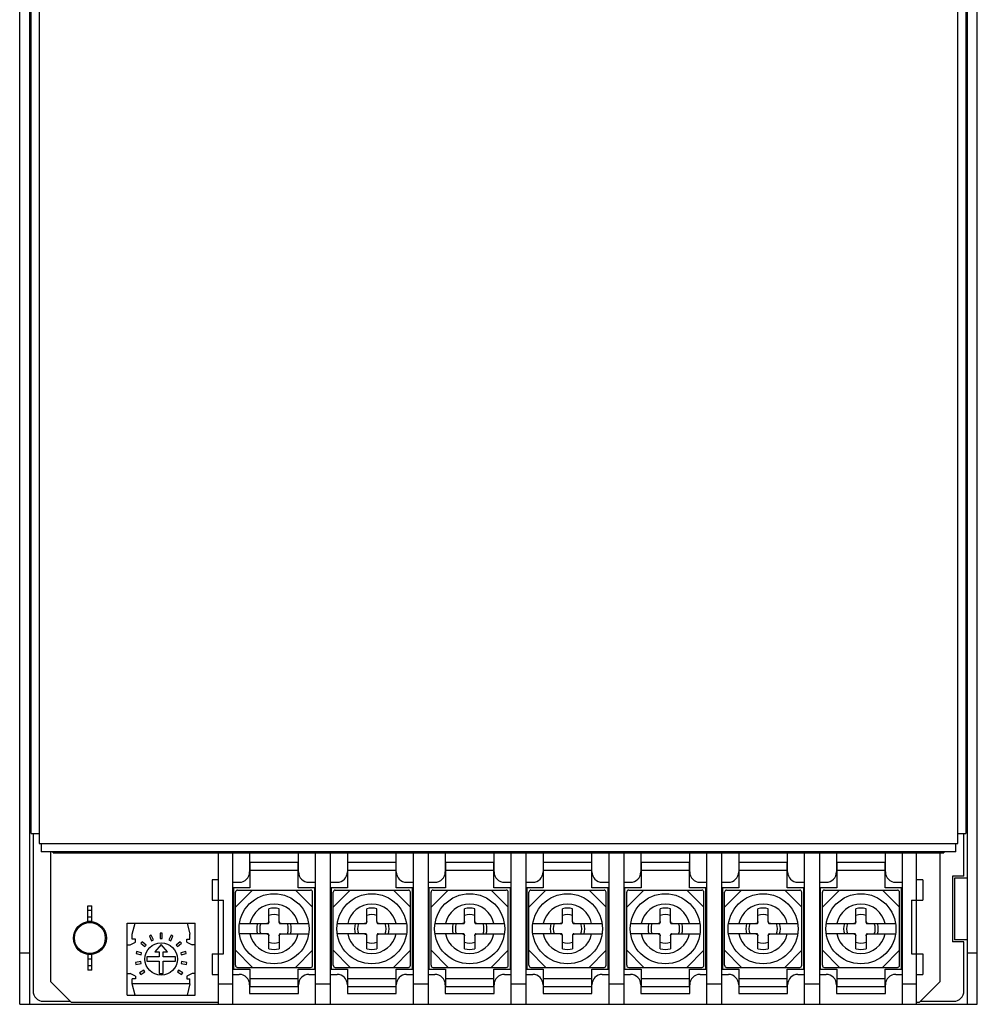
# Model space of a CAD drawing. Header units: millimetres. Extents: x 35 to 128, y 16 to 207.
# Tile 1 of 2: x 35 to 128, y 16 to 112. Entities that reach past the tile are written whole.
import ezdxf

# ---------------------------------------------------------------- set-up
doc = ezdxf.new("R2010")
doc.units = ezdxf.units.MM
doc.header["$LTSCALE"] = 14.651229
doc.layers.get('0').update_dxf_attribs({"linetype": 'CONTINUOUS'})

msp = doc.modelspace()

# ---------------------------------------------------------------- linework, layer by layer
at = {"color": 7}
for p, q in [((35.025, 16.094), (35.025, 206.094)), ((36.025, 16.094), (36.025, 206.094)), ((127.025, 206.094), (127.025, 16.094)), ((128.025, 16.094), (128.025, 206.094)), ((36.925, 204.994), (36.925, 31.694)), ((126.125, 31.694), (126.125, 204.994)), ((36.125, 32.694), (36.125, 199.194)), ((126.925, 199.194), (126.925, 32.694)), ((36.08, 54.014), (36.029, 54.068)), ((36.082, 54.012), (36.08, 54.014)), ((36.125, 53.936), (36.081, 54.012)), ((126.925, 53.966), (127.021, 54.068)), ((36.125, 50.322), (36.029, 50.219)), ((126.925, 50.351), (126.969, 50.276)), ((126.968, 50.276), (126.97, 50.274)), ((126.97, 50.274), (127.021, 50.219)), ((36.025, 39.344), (36.125, 39.344)), ((127.025, 39.344), (126.925, 39.344)), ((36.025, 33.344), (36.125, 33.344)), ((36.125, 32.694), (36.925, 32.694)), ((36.325, 32.694), (36.325, 17.394)), ((126.125, 32.694), (126.925, 32.694)), ((126.725, 28.544), (126.725, 32.694)), ((127.025, 33.344), (126.925, 33.344)), ((36.925, 31.694), (126.125, 31.694)), ((37.125, 31.694), (37.125, 30.894)), ((125.925, 30.894), (125.925, 31.694)), ((125.925, 30.894), (37.125, 30.894)), ((38.025, 30.894), (38.025, 18.294)), ((38.275, 30.794), (38.275, 30.894)), ((38.275, 30.794), (124.775, 30.794)), ((39.775, 30.894), (39.775, 30.794)), ((54.325, 16.094), (54.325, 30.794)), ((55.725, 16.094), (55.725, 30.794)), ((57.35, 30.794), (57.35, 28.944)), ((62.1, 28.944), (62.1, 30.794)), ((63.725, 30.794), (63.725, 16.094)), ((65.225, 16.094), (65.225, 30.794)), ((66.85, 30.794), (66.85, 28.944)), ((71.6, 28.944), (71.6, 30.794)), ((73.225, 30.794), (73.225, 16.094)), ((74.725, 16.094), (74.725, 30.794)), ((76.35, 30.794), (76.35, 28.944)), ((81.1, 28.944), (81.1, 30.794)), ((82.725, 30.794), (82.725, 16.094)), ((84.225, 16.094), (84.225, 30.794)), ((85.85, 30.794), (85.85, 28.944)), ((90.6, 28.944), (90.6, 30.794)), ((92.225, 30.794), (92.225, 16.094)), ((93.725, 16.094), (93.725, 30.794)), ((95.35, 30.794), (95.35, 28.944)), ((100.1, 28.944), (100.1, 30.794)), ((101.725, 30.794), (101.725, 16.094)), ((103.225, 16.094), (103.225, 30.794)), ((104.85, 30.794), (104.85, 28.944)), ((109.6, 28.944), (109.6, 30.794)), ((111.225, 30.794), (111.225, 16.094)), ((112.725, 16.094), (112.725, 30.794)), ((114.35, 30.794), (114.35, 28.944)), ((119.1, 28.944), (119.1, 30.794)), ((120.725, 30.794), (120.725, 16.094)), ((122.125, 16.094), (122.125, 30.794)), ((123.275, 30.794), (123.275, 30.894)), ((124.425, 18.294), (124.425, 30.794)), ((124.775, 30.894), (124.775, 30.794)), ((57.375, 29.894), (62.075, 29.894)), ((57.375, 29.894), (57.375, 27.394)), ((62.075, 27.394), (62.075, 29.894)), ((66.875, 29.894), (71.575, 29.894)), ((66.875, 29.894), (66.875, 27.394)), ((71.575, 27.394), (71.575, 29.894)), ((76.375, 29.894), (81.075, 29.894)), ((76.375, 29.894), (76.375, 27.394)), ((81.075, 27.394), (81.075, 29.894)), ((85.875, 29.894), (90.575, 29.894)), ((85.875, 29.894), (85.875, 27.394)), ((90.575, 27.394), (90.575, 29.894)), ((95.375, 29.894), (100.075, 29.894)), ((95.375, 29.894), (95.375, 27.394)), ((100.075, 27.394), (100.075, 29.894)), ((104.875, 29.894), (109.575, 29.894)), ((104.875, 29.894), (104.875, 27.394)), ((109.575, 27.394), (109.575, 29.894)), ((114.375, 29.894), (119.075, 29.894)), ((114.375, 29.894), (114.375, 27.394)), ((119.075, 27.394), (119.075, 29.894)), ((62.075, 29.094), (57.375, 29.094)), ((71.575, 29.094), (66.875, 29.094)), ((81.075, 29.094), (76.375, 29.094)), ((90.575, 29.094), (85.875, 29.094)), ((100.075, 29.094), (95.375, 29.094)), ((109.575, 29.094), (104.875, 29.094)), ((119.075, 29.094), (114.375, 29.094)), ((54.325, 28.194), (53.725, 28.194)), ((53.725, 28.194), (53.725, 26.194)), ((55.725, 27.944), (56.35, 27.944)), ((63.1, 27.944), (63.725, 27.944)), ((65.225, 27.944), (65.85, 27.944)), ((72.6, 27.944), (73.225, 27.944)), ((74.725, 27.944), (75.35, 27.944)), ((82.1, 27.944), (82.725, 27.944)), ((84.225, 27.944), (84.85, 27.944)), ((91.6, 27.944), (92.225, 27.944)), ((93.725, 27.944), (94.35, 27.944)), ((101.1, 27.944), (101.725, 27.944)), ((103.225, 27.944), (103.85, 27.944)), ((110.6, 27.944), (111.225, 27.944)), ((112.725, 27.944), (113.35, 27.944)), ((120.1, 27.944), (120.725, 27.944)), ((122.725, 28.194), (122.125, 28.194)), ((122.725, 28.194), (122.725, 26.194)), ((126.725, 28.544), (125.625, 28.544)), ((125.625, 28.544), (125.625, 22.144)), ((127.025, 28.344), (125.825, 28.344)), ((125.825, 28.344), (125.825, 22.344)), ((57.375, 27.394), (55.775, 27.394)), ((55.775, 27.394), (55.775, 19.494)), ((57.632, 27.179), (55.975, 25.522)), ((55.975, 19.879), (55.975, 26.979)), ((56.175, 27.179), (63.275, 27.179)), ((63.475, 25.522), (61.818, 27.179)), ((63.675, 27.394), (62.075, 27.394)), ((63.475, 19.879), (63.475, 26.979)), ((63.675, 19.494), (63.675, 27.394)), ((66.875, 27.394), (65.275, 27.394)), ((65.275, 27.394), (65.275, 19.494)), ((67.132, 27.179), (65.475, 25.522)), ((65.475, 19.879), (65.475, 26.979)), ((65.675, 27.179), (72.775, 27.179)), ((72.975, 25.522), (71.318, 27.179)), ((73.175, 27.394), (71.575, 27.394)), ((72.975, 19.879), (72.975, 26.979)), ((73.175, 19.494), (73.175, 27.394)), ((76.375, 27.394), (74.775, 27.394)), ((74.775, 27.394), (74.775, 19.494)), ((76.632, 27.179), (74.975, 25.522)), ((74.975, 19.879), (74.975, 26.979)), ((75.175, 27.179), (82.275, 27.179)), ((82.475, 25.522), (80.818, 27.179)), ((82.675, 27.394), (81.075, 27.394)), ((82.475, 19.879), (82.475, 26.979)), ((82.675, 19.494), (82.675, 27.394)), ((85.875, 27.394), (84.275, 27.394)), ((84.275, 27.394), (84.275, 19.494)), ((86.132, 27.179), (84.475, 25.522)), ((84.475, 19.879), (84.475, 26.979)), ((84.675, 27.179), (91.775, 27.179)), ((91.975, 25.522), (90.318, 27.179)), ((92.175, 27.394), (90.575, 27.394)), ((91.975, 19.879), (91.975, 26.979)), ((92.175, 19.494), (92.175, 27.394)), ((95.375, 27.394), (93.775, 27.394)), ((93.775, 27.394), (93.775, 19.494)), ((95.632, 27.179), (93.975, 25.522)), ((93.975, 19.879), (93.975, 26.979)), ((94.175, 27.179), (101.275, 27.179)), ((101.475, 25.522), (99.818, 27.179)), ((101.675, 27.394), (100.075, 27.394)), ((101.475, 19.879), (101.475, 26.979)), ((101.675, 19.494), (101.675, 27.394)), ((104.875, 27.394), (103.275, 27.394)), ((103.275, 27.394), (103.275, 19.494)), ((105.132, 27.179), (103.475, 25.522)), ((103.475, 19.879), (103.475, 26.979)), ((103.675, 27.179), (110.775, 27.179)), ((110.975, 25.522), (109.318, 27.179)), ((111.175, 27.394), (109.575, 27.394)), ((110.975, 19.879), (110.975, 26.979)), ((111.175, 19.494), (111.175, 27.394)), ((114.375, 27.394), (112.775, 27.394)), ((112.775, 27.394), (112.775, 19.494)), ((114.632, 27.179), (112.975, 25.522)), ((112.975, 19.879), (112.975, 26.979)), ((113.175, 27.179), (120.275, 27.179)), ((120.475, 25.522), (118.818, 27.179)), ((120.675, 27.394), (119.075, 27.394)), ((120.475, 19.879), (120.475, 26.979)), ((120.675, 19.494), (120.675, 27.394)), ((53.725, 26.194), (54.825, 26.194)), ((54.825, 20.994), (54.825, 26.194)), ((121.625, 26.194), (122.725, 26.194)), ((121.625, 26.194), (121.625, 20.994)), ((41.639, 25.654), (42.039, 25.654)), ((41.64, 24.112), (41.639, 25.654)), ((42.039, 25.204), (41.639, 25.204)), ((42.04, 24.112), (42.039, 25.654)), ((59.225, 24.031), (59.225, 25.365)), ((60.225, 24.129), (60.225, 25.365)), ((68.725, 24.031), (68.725, 25.365)), ((69.725, 24.129), (69.725, 25.365)), ((78.225, 24.031), (78.225, 25.365)), ((79.225, 24.129), (79.225, 25.365)), ((87.725, 24.031), (87.725, 25.365)), ((88.725, 24.129), (88.725, 25.365)), ((97.225, 24.031), (97.225, 25.365)), ((98.225, 24.129), (98.225, 25.365)), ((106.725, 24.031), (106.725, 25.365)), ((107.725, 24.129), (107.725, 25.365)), ((116.225, 24.031), (116.225, 25.365)), ((117.225, 24.129), (117.225, 25.365)), ((41.64, 24.579), (42.04, 24.579)), ((42.04, 24.129), (41.64, 24.129)), ((45.464, 23.984), (52.064, 23.984)), ((45.464, 16.994), (45.464, 23.984)), ((45.964, 22.904), (46.246, 23.984)), ((51.282, 23.984), (51.564, 22.904)), ((52.064, 16.994), (52.064, 23.984)), ((56.362, 23.929), (59.123, 23.929)), ((60.225, 24.129), (60.225, 24.031)), ((60.327, 23.929), (63.088, 23.929)), ((65.862, 23.929), (68.623, 23.929)), ((69.725, 24.129), (69.725, 24.031)), ((69.827, 23.929), (72.588, 23.929)), ((75.362, 23.929), (78.123, 23.929)), ((79.225, 24.129), (79.225, 24.031)), ((79.327, 23.929), (82.088, 23.929)), ((84.862, 23.929), (87.623, 23.929)), ((88.725, 24.129), (88.725, 24.031)), ((88.827, 23.929), (91.588, 23.929)), ((94.362, 23.929), (97.123, 23.929)), ((98.225, 24.129), (98.225, 24.031)), ((98.327, 23.929), (101.088, 23.929)), ((103.862, 23.929), (106.623, 23.929)), ((107.725, 24.129), (107.725, 24.031)), ((107.827, 23.929), (110.588, 23.929)), ((113.362, 23.929), (116.123, 23.929)), ((117.225, 24.129), (117.225, 24.031)), ((117.327, 23.929), (120.088, 23.929)), ((48.864, 22.989), (48.664, 22.989)), ((48.664, 22.989), (48.664, 22.489)), ((48.864, 22.489), (48.864, 22.989)), ((45.764, 21.884), (46.264, 22.14)), ((45.964, 22.404), (45.964, 22.904)), ((46.264, 22.404), (45.964, 22.404)), ((46.264, 22.14), (46.264, 22.404)), ((46.913, 22.172), (46.785, 22.019)), ((46.785, 22.019), (47.168, 21.698)), ((47.296, 21.851), (46.913, 22.172)), ((47.798, 22.797), (47.617, 22.712)), ((47.617, 22.712), (47.828, 22.259)), ((48.01, 22.344), (47.798, 22.797)), ((47.828, 22.259), (48.01, 22.344)), ((48.664, 22.489), (48.864, 22.489)), ((49.73, 22.797), (49.519, 22.344)), ((49.519, 22.344), (49.7, 22.259)), ((49.7, 22.259), (49.911, 22.712)), ((49.911, 22.712), (49.73, 22.797)), ((50.615, 22.172), (50.232, 21.851)), ((50.361, 21.698), (50.744, 22.019)), ((50.744, 22.019), (50.615, 22.172)), ((51.264, 22.404), (51.564, 22.404)), ((51.264, 22.14), (51.264, 22.404)), ((51.264, 22.14), (51.764, 21.884)), ((51.564, 22.404), (51.564, 22.904)), ((59.123, 22.929), (56.362, 22.929)), ((59.225, 21.493), (59.225, 22.827)), ((60.225, 22.827), (60.225, 21.492)), ((60.327, 22.929), (63.088, 22.929)), ((68.623, 22.929), (65.862, 22.929)), ((68.725, 21.493), (68.725, 22.827)), ((69.725, 22.827), (69.725, 21.492)), ((69.827, 22.929), (72.588, 22.929)), ((78.123, 22.929), (75.362, 22.929)), ((78.225, 21.493), (78.225, 22.827)), ((79.225, 22.827), (79.225, 21.492)), ((79.327, 22.929), (82.088, 22.929)), ((87.623, 22.929), (84.862, 22.929)), ((87.725, 21.493), (87.725, 22.827)), ((88.725, 22.827), (88.725, 21.492)), ((88.827, 22.929), (91.588, 22.929)), ((97.123, 22.929), (94.362, 22.929)), ((97.225, 21.493), (97.225, 22.827)), ((98.225, 22.827), (98.225, 21.492)), ((98.327, 22.929), (101.088, 22.929)), ((106.623, 22.929), (103.862, 22.929)), ((106.725, 21.493), (106.725, 22.827)), ((107.725, 22.827), (107.725, 21.492)), ((107.827, 22.929), (110.588, 22.929)), ((116.123, 22.929), (113.362, 22.929)), ((116.225, 21.493), (116.225, 22.827)), ((117.225, 22.827), (117.225, 21.492)), ((117.327, 22.929), (120.088, 22.929)), ((126.725, 22.144), (125.625, 22.144)), ((127.025, 22.344), (125.825, 22.344)), ((126.725, 17.394), (126.725, 22.144)), ((35.025, 21.094), (36.025, 21.094)), ((45.464, 21.884), (45.764, 21.884)), ((46.375, 21.232), (46.324, 21.039)), ((46.324, 21.039), (46.807, 20.91)), ((46.858, 21.103), (46.375, 21.232)), ((46.807, 20.91), (46.858, 21.103)), ((47.168, 21.698), (47.296, 21.851)), ((48.764, 21.889), (48.164, 21.196)), ((48.164, 21.196), (48.564, 21.196)), ((48.564, 21.196), (48.564, 20.689)), ((49.364, 21.196), (48.764, 21.889)), ((48.964, 21.196), (49.364, 21.196)), ((48.964, 20.689), (48.964, 21.196)), ((50.232, 21.851), (50.361, 21.698)), ((51.153, 21.232), (50.67, 21.103)), ((50.67, 21.103), (50.722, 20.91)), ((50.722, 20.91), (51.205, 21.039)), ((51.205, 21.039), (51.153, 21.232)), ((52.064, 21.884), (51.764, 21.884)), ((55.975, 21.336), (57.632, 19.679)), ((61.818, 19.679), (63.475, 21.336)), ((65.475, 21.336), (67.132, 19.679)), ((71.318, 19.679), (72.975, 21.336)), ((74.975, 21.336), (76.632, 19.679)), ((80.818, 19.679), (82.475, 21.336)), ((84.475, 21.336), (86.132, 19.679)), ((90.318, 19.679), (91.975, 21.336)), ((93.975, 21.336), (95.632, 19.679)), ((99.818, 19.679), (101.475, 21.336)), ((103.475, 21.336), (105.132, 19.679)), ((109.318, 19.679), (110.975, 21.336)), ((112.975, 21.336), (114.632, 19.679)), ((118.818, 19.679), (120.475, 21.336)), ((127.025, 21.094), (128.025, 21.094)), ((41.641, 20.945), (41.641, 19.404)), ((42.041, 20.929), (41.641, 20.929)), ((42.041, 20.479), (41.641, 20.479)), ((42.041, 19.404), (42.041, 20.946)), ((46.777, 20.24), (46.285, 20.153)), ((46.285, 20.153), (46.32, 19.956)), ((46.812, 20.043), (46.777, 20.24)), ((48.564, 20.689), (47.364, 20.689)), ((47.364, 20.689), (47.364, 20.289)), ((47.364, 20.289), (48.564, 20.289)), ((48.564, 20.289), (48.564, 19.089)), ((50.164, 20.689), (48.964, 20.689)), ((48.964, 20.289), (50.164, 20.289)), ((48.964, 19.089), (48.964, 20.289)), ((50.164, 20.289), (50.164, 20.689)), ((50.751, 20.24), (50.717, 20.043)), ((51.244, 20.153), (50.751, 20.24)), ((51.209, 19.956), (51.244, 20.153)), ((53.725, 20.994), (54.825, 20.994)), ((53.725, 20.994), (53.725, 18.994)), ((121.625, 20.994), (122.725, 20.994)), ((122.725, 20.994), (122.725, 18.994)), ((41.641, 19.854), (42.041, 19.854)), ((42.041, 19.404), (41.641, 19.404)), ((46.32, 19.956), (46.812, 20.043)), ((47.069, 19.424), (46.659, 19.137)), ((46.659, 19.137), (46.774, 18.973)), ((46.774, 18.973), (47.183, 19.26)), ((47.183, 19.26), (47.069, 19.424)), ((50.46, 19.424), (50.345, 19.26)), ((50.345, 19.26), (50.755, 18.973)), ((50.869, 19.137), (50.46, 19.424)), ((50.717, 20.043), (51.209, 19.956)), ((50.755, 18.973), (50.869, 19.137)), ((55.775, 19.494), (57.375, 19.494)), ((56.175, 19.679), (63.275, 19.679)), ((57.375, 19.494), (57.375, 17.794)), ((62.075, 19.494), (63.675, 19.494)), ((62.075, 17.794), (62.075, 19.494)), ((65.275, 19.494), (66.875, 19.494)), ((65.675, 19.679), (72.775, 19.679)), ((66.875, 19.494), (66.875, 17.794)), ((71.575, 19.494), (73.175, 19.494)), ((71.575, 17.794), (71.575, 19.494)), ((74.775, 19.494), (76.375, 19.494)), ((75.175, 19.679), (82.275, 19.679)), ((76.375, 19.494), (76.375, 17.794)), ((81.075, 19.494), (82.675, 19.494)), ((81.075, 17.794), (81.075, 19.494)), ((84.275, 19.494), (85.875, 19.494)), ((84.675, 19.679), (91.775, 19.679)), ((85.875, 19.494), (85.875, 17.794)), ((90.575, 19.494), (92.175, 19.494)), ((90.575, 17.794), (90.575, 19.494)), ((93.775, 19.494), (95.375, 19.494)), ((94.175, 19.679), (101.275, 19.679)), ((95.375, 19.494), (95.375, 17.794)), ((100.075, 19.494), (101.675, 19.494)), ((100.075, 17.794), (100.075, 19.494)), ((103.275, 19.494), (104.875, 19.494)), ((103.675, 19.679), (110.775, 19.679)), ((104.875, 19.494), (104.875, 17.794)), ((109.575, 19.494), (111.175, 19.494)), ((109.575, 17.794), (109.575, 19.494)), ((112.775, 19.494), (114.375, 19.494)), ((113.175, 19.679), (120.275, 19.679)), ((114.375, 19.494), (114.375, 17.794)), ((119.075, 19.494), (120.675, 19.494)), ((119.075, 17.794), (119.075, 19.494)), ((40.025, 16.294), (38.025, 18.294)), ((45.464, 19.094), (45.764, 19.094)), ((46.264, 18.837), (45.764, 19.094)), ((46.264, 18.574), (45.964, 18.574)), ((45.964, 18.074), (45.964, 18.574)), ((46.264, 18.837), (46.264, 18.574)), ((48.564, 19.089), (48.964, 19.089)), ((51.764, 19.094), (51.264, 18.837)), ((51.264, 18.837), (51.264, 18.574)), ((51.264, 18.574), (51.564, 18.574)), ((51.564, 18.074), (51.564, 18.574)), ((52.064, 19.094), (51.764, 19.094)), ((53.725, 18.994), (54.325, 18.994)), ((55.725, 18.994), (56.35, 18.994)), ((57.375, 18.594), (62.075, 18.594)), ((63.1, 18.994), (63.725, 18.994)), ((65.225, 18.994), (65.85, 18.994)), ((66.875, 18.594), (71.575, 18.594)), ((72.6, 18.994), (73.225, 18.994)), ((74.725, 18.994), (75.35, 18.994)), ((76.375, 18.594), (81.075, 18.594)), ((82.1, 18.994), (82.725, 18.994)), ((84.225, 18.994), (84.85, 18.994)), ((85.875, 18.594), (90.575, 18.594)), ((91.6, 18.994), (92.225, 18.994)), ((93.725, 18.994), (94.35, 18.994)), ((95.375, 18.594), (100.075, 18.594)), ((101.1, 18.994), (101.725, 18.994)), ((103.225, 18.994), (103.85, 18.994)), ((104.875, 18.594), (109.575, 18.594)), ((110.6, 18.994), (111.225, 18.994)), ((112.725, 18.994), (113.35, 18.994)), ((114.375, 18.594), (119.075, 18.594)), ((120.1, 18.994), (120.725, 18.994)), ((122.125, 18.994), (122.725, 18.994)), ((124.425, 18.294), (122.425, 16.294)), ((51.564, 18.074), (45.964, 18.074)), ((46.246, 16.994), (45.964, 18.074)), ((51.564, 18.074), (51.282, 16.994)), ((54.325, 18.094), (55.725, 18.094)), ((57.35, 17.994), (57.35, 17.144)), ((62.075, 17.794), (57.375, 17.794)), ((62.1, 17.144), (62.1, 17.994)), ((63.725, 18.094), (65.225, 18.094)), ((66.85, 17.994), (66.85, 17.144)), ((71.575, 17.794), (66.875, 17.794)), ((71.6, 17.144), (71.6, 17.994)), ((73.225, 18.094), (74.725, 18.094)), ((76.35, 17.994), (76.35, 17.144)), ((81.075, 17.794), (76.375, 17.794)), ((81.1, 17.144), (81.1, 17.994)), ((82.725, 18.094), (84.225, 18.094)), ((85.85, 17.994), (85.85, 17.144)), ((90.575, 17.794), (85.875, 17.794)), ((90.6, 17.144), (90.6, 17.994)), ((92.225, 18.094), (93.725, 18.094)), ((95.35, 17.994), (95.35, 17.144)), ((100.075, 17.794), (95.375, 17.794)), ((100.1, 17.144), (100.1, 17.994)), ((101.725, 18.094), (103.225, 18.094)), ((104.85, 17.994), (104.85, 17.144)), ((109.575, 17.794), (104.875, 17.794)), ((109.6, 17.144), (109.6, 17.994)), ((111.225, 18.094), (112.725, 18.094)), ((114.35, 17.994), (114.35, 17.144)), ((119.075, 17.794), (114.375, 17.794)), ((119.1, 17.144), (119.1, 17.994)), ((120.725, 18.094), (122.125, 18.094)), ((37.325, 16.394), (39.925, 16.394)), ((40.025, 16.294), (54.325, 16.294)), ((45.464, 16.994), (52.064, 16.994)), ((57.35, 17.144), (62.1, 17.144)), ((66.85, 17.144), (71.6, 17.144)), ((76.35, 17.144), (81.1, 17.144)), ((85.85, 17.144), (90.6, 17.144)), ((95.35, 17.144), (100.1, 17.144)), ((104.85, 17.144), (109.6, 17.144)), ((114.35, 17.144), (119.1, 17.144)), ((122.125, 16.294), (122.425, 16.294)), ((122.525, 16.394), (125.725, 16.394)), ((35.025, 16.094), (128.025, 16.094))]:
    msp.add_line(p, q, dxfattribs=at)
for centre, radius in [((59.725, 23.429), 3.4), ((69.225, 23.429), 3.4), ((78.725, 23.429), 3.4), ((88.225, 23.429), 3.4), ((97.725, 23.429), 3.4), ((107.225, 23.429), 3.4), ((116.725, 23.429), 3.4), ((41.84, 22.529), 1.6), ((41.84, 22.529), 1.5), ((48.764, 20.489), 1.575)]:
    msp.add_circle(centre, radius, dxfattribs=at)
for centre, radius, start, end in [((36.025, 75.594), 1.5, 86.50191, 90), ((127.025, 75.594), 1.5, 90, 93.49785), ((36.025, 75.594), 0.5, 76.9241, 90), ((127.025, 75.594), 0.5, 90, 103.0759), ((36.025, 66.594), 0.5, 270, 283.0759), ((127.025, 66.594), 0.5, 256.9241, 270), ((36.025, 66.594), 1.5, 270, 273.49785), ((127.025, 66.594), 1.5, 266.50191, 270), ((56.35, 28.944), 1, 270, 360), ((63.1, 28.944), 1, 180, 270), ((65.85, 28.944), 1, 270, 360), ((72.6, 28.944), 1, 180, 270), ((75.35, 28.944), 1, 270, 360), ((82.1, 28.944), 1, 180, 270), ((84.85, 28.944), 1, 270, 360), ((91.6, 28.944), 1, 180, 270), ((94.35, 28.944), 1, 270, 360), ((101.1, 28.944), 1, 180, 270), ((103.85, 28.944), 1, 270, 360), ((110.6, 28.944), 1, 180, 270), ((113.35, 28.944), 1, 270, 360), ((120.1, 28.944), 1, 180, 270), ((56.175, 26.979), 0.2, 90, 180), ((63.275, 26.979), 0.2, 0, 90), ((65.675, 26.979), 0.2, 90, 180), ((72.775, 26.979), 0.2, 0, 90), ((75.175, 26.979), 0.2, 90, 180), ((82.275, 26.979), 0.2, 0, 90), ((84.675, 26.979), 0.2, 90, 180), ((91.775, 26.979), 0.2, 0, 90), ((94.175, 26.979), 0.2, 90, 180), ((101.275, 26.979), 0.2, 0, 90), ((103.675, 26.979), 0.2, 90, 180), ((110.775, 26.979), 0.2, 0, 90), ((113.175, 26.979), 0.2, 90, 180), ((120.275, 26.979), 0.2, 0, 90), ((59.725, 23.429), 2.4, 12.0247, 167.9753), ((69.225, 23.429), 2.4, 12.0247, 167.9753), ((78.725, 23.429), 2.4, 12.0247, 167.9753), ((88.225, 23.429), 2.4, 12.0247, 167.9753), ((97.725, 23.429), 2.4, 12.0247, 167.9753), ((107.225, 23.429), 2.4, 12.0247, 167.9753), ((116.725, 23.429), 2.4, 12.0247, 167.9753), ((59.725, 23.429), 2, 75.52204, 104.47806), ((69.225, 23.429), 2, 75.52204, 104.47805), ((78.725, 23.429), 2, 75.52204, 104.47806), ((88.225, 23.429), 2, 75.52204, 104.47806), ((97.725, 23.429), 2, 75.52204, 104.47806), ((107.225, 23.429), 2, 75.52204, 104.47806), ((116.725, 23.429), 2, 75.52204, 104.47805), ((59.725, 23.429), 1.68, 162.68409, 197.31584), ((59.725, 23.429), 1.389, 158.89752, 201.10238), ((59.725, 23.429), 1.389, 68.89727, 111.10283), ((59.725, 23.429), 1.389, 338.89747, 21.10235), ((59.725, 23.429), 1.68, 342.68406, 17.31582), ((69.225, 23.429), 1.68, 162.68409, 197.31584), ((69.225, 23.429), 1.389, 158.89752, 201.10238), ((69.225, 23.429), 1.389, 68.89727, 111.10283), ((69.225, 23.429), 1.389, 338.89747, 21.10235), ((69.225, 23.429), 1.68, 342.68406, 17.31581), ((78.725, 23.429), 1.68, 162.68409, 197.31584), ((78.725, 23.429), 1.389, 158.89752, 201.10238), ((78.725, 23.429), 1.389, 68.89727, 111.10283), ((78.725, 23.429), 1.389, 338.89747, 21.10235), ((78.725, 23.429), 1.68, 342.68406, 17.31582), ((88.225, 23.429), 1.68, 162.68409, 197.31584), ((88.225, 23.429), 1.389, 158.89752, 201.10238), ((88.225, 23.429), 1.389, 68.89727, 111.10283), ((88.225, 23.429), 1.389, 338.89747, 21.10235), ((88.225, 23.429), 1.68, 342.68406, 17.31582), ((97.725, 23.429), 1.68, 162.68409, 197.31584), ((97.725, 23.429), 1.389, 158.89752, 201.10238), ((97.725, 23.429), 1.389, 68.89727, 111.10283), ((97.725, 23.429), 1.389, 338.89747, 21.10235), ((97.725, 23.429), 1.68, 342.68406, 17.31581), ((107.225, 23.429), 1.68, 162.68409, 197.31584), ((107.225, 23.429), 1.389, 158.89752, 201.10238), ((107.225, 23.429), 1.389, 68.89727, 111.10283), ((107.225, 23.429), 1.389, 338.89747, 21.10235), ((107.225, 23.429), 1.68, 342.68406, 17.31582), ((116.725, 23.429), 1.68, 162.68409, 197.31584), ((116.725, 23.429), 1.389, 158.89752, 201.10238), ((116.725, 23.429), 1.389, 68.89727, 111.10283), ((116.725, 23.429), 1.389, 338.89747, 21.10235), ((116.725, 23.429), 1.68, 342.68406, 17.31581), ((59.725, 23.429), 2.4, 192.0247, 347.9753), ((59.725, 23.429), 1.389, 248.89732, 291.10264), ((69.225, 23.429), 2.4, 192.0247, 347.9753), ((69.225, 23.429), 1.389, 248.89732, 291.10264), ((78.725, 23.429), 2.4, 192.0247, 347.9753), ((78.725, 23.429), 1.389, 248.89732, 291.10264), ((88.225, 23.429), 2.4, 192.0247, 347.9753), ((88.225, 23.429), 1.389, 248.89732, 291.10264), ((97.725, 23.429), 2.4, 192.0247, 347.9753), ((97.725, 23.429), 1.389, 248.89732, 291.10264), ((107.225, 23.429), 2.4, 192.0247, 347.9753), ((107.225, 23.429), 1.389, 248.89732, 291.10264), ((116.725, 23.429), 2.4, 192.0247, 347.9753), ((116.725, 23.429), 1.389, 248.89732, 291.10264), ((59.725, 23.429), 2, 255.52211, 284.47779), ((69.225, 23.429), 2, 255.52211, 284.47779), ((78.725, 23.429), 2, 255.52211, 284.47779), ((88.225, 23.429), 2, 255.52211, 284.47779), ((97.725, 23.429), 2, 255.52211, 284.47779), ((107.225, 23.429), 2, 255.52211, 284.47779), ((116.725, 23.429), 2, 255.52211, 284.47779), ((56.175, 19.879), 0.2, 180, 270), ((63.275, 19.879), 0.2, 270, 360), ((65.675, 19.879), 0.2, 180, 270), ((72.775, 19.879), 0.2, 270, 360), ((75.175, 19.879), 0.2, 180, 270), ((82.275, 19.879), 0.2, 270, 360), ((84.675, 19.879), 0.2, 180, 270), ((91.775, 19.879), 0.2, 270, 360), ((94.175, 19.879), 0.2, 180, 270), ((101.275, 19.879), 0.2, 270, 360), ((103.675, 19.879), 0.2, 180, 270), ((110.775, 19.879), 0.2, 270, 360), ((113.175, 19.879), 0.2, 180, 270), ((120.275, 19.879), 0.2, 270, 360), ((56.35, 17.994), 1, 0, 90), ((63.1, 17.994), 1, 90, 180), ((65.85, 17.994), 1, 0, 90), ((72.6, 17.994), 1, 90, 180), ((75.35, 17.994), 1, 0, 90), ((82.1, 17.994), 1, 90, 180), ((84.85, 17.994), 1, 0, 90), ((91.6, 17.994), 1, 90, 180), ((94.35, 17.994), 1, 0, 90), ((101.1, 17.994), 1, 90, 180), ((103.85, 17.994), 1, 0, 90), ((110.6, 17.994), 1, 90, 180), ((113.35, 17.994), 1, 0, 90), ((120.1, 17.994), 1, 90, 180), ((37.325, 17.394), 1, 180, 270), ((125.725, 17.394), 1, 270, 360)]:
    msp.add_arc(centre, radius, start, end, dxfattribs=at)
for points, knots in [([(36.125, 53.624), (36.123, 53.651), (36.119, 53.703), (36.113, 53.776), (36.108, 53.839), (36.102, 53.893), (36.097, 53.937), (36.093, 53.967), (36.089, 53.987), (36.087, 53.997), (36.084, 54.005), (36.083, 54.01), (36.082, 54.012)], [0, 0, 0, 0, 0.209433, 0.396369, 0.559747, 0.698727, 0.812584, 0.900821, 0.935225, 0.963154, 0.984687, 1, 1, 1, 1]), ([(126.925, 50.663), (126.927, 50.636), (126.931, 50.585), (126.937, 50.512), (126.942, 50.449), (126.948, 50.395), (126.953, 50.351), (126.957, 50.32), (126.961, 50.301), (126.963, 50.29), (126.966, 50.282), (126.967, 50.278), (126.968, 50.276)], [0, 0, 0, 0, 0.209433, 0.396369, 0.559747, 0.698727, 0.812584, 0.900821, 0.935225, 0.963154, 0.984687, 1, 1, 1, 1]), ([(59.225, 24.129), (59.225, 24.116), (59.222, 24.09), (59.207, 24.039), (59.17, 23.984), (59.114, 23.947), (59.064, 23.931), (59.038, 23.929), (59.025, 23.929)], [0, 0, 0, 0, 0.125284, 0.250633, 0.500006, 0.749375, 0.874721, 1, 1, 1, 1]), ([(59.123, 23.929), (59.136, 23.929), (59.162, 23.934), (59.198, 23.956), (59.22, 23.991), (59.225, 24.018), (59.225, 24.031)], [0, 0, 0, 0, 0.24063, 0.500001, 0.75937, 1, 1, 1, 1]), ([(60.425, 23.929), (60.412, 23.929), (60.386, 23.931), (60.336, 23.947), (60.28, 23.984), (60.243, 24.039), (60.228, 24.09), (60.225, 24.116), (60.225, 24.129)], [0, 0, 0, 0, 0.125285, 0.250633, 0.500006, 0.749375, 0.874721, 1, 1, 1, 1]), ([(60.225, 24.031), (60.225, 24.018), (60.23, 23.991), (60.253, 23.956), (60.288, 23.934), (60.315, 23.929), (60.327, 23.929)], [0, 0, 0, 0, 0.24063, 0.500001, 0.75937, 1, 1, 1, 1]), ([(68.725, 24.129), (68.725, 24.116), (68.722, 24.09), (68.707, 24.039), (68.67, 23.984), (68.614, 23.947), (68.564, 23.931), (68.538, 23.929), (68.525, 23.929)], [0, 0, 0, 0, 0.125284, 0.250633, 0.500006, 0.749375, 0.874721, 1, 1, 1, 1]), ([(68.623, 23.929), (68.636, 23.929), (68.662, 23.934), (68.698, 23.956), (68.72, 23.991), (68.725, 24.018), (68.725, 24.031)], [0, 0, 0, 0, 0.24063, 0.500001, 0.75937, 1, 1, 1, 1]), ([(69.925, 23.929), (69.912, 23.929), (69.886, 23.931), (69.836, 23.947), (69.78, 23.984), (69.743, 24.039), (69.728, 24.09), (69.725, 24.116), (69.725, 24.129)], [0, 0, 0, 0, 0.125285, 0.250633, 0.500006, 0.749375, 0.874721, 1, 1, 1, 1]), ([(69.725, 24.031), (69.725, 24.018), (69.73, 23.991), (69.753, 23.956), (69.788, 23.934), (69.815, 23.929), (69.827, 23.929)], [0, 0, 0, 0, 0.24063, 0.500001, 0.75937, 1, 1, 1, 1]), ([(78.225, 24.129), (78.225, 24.116), (78.222, 24.09), (78.207, 24.039), (78.17, 23.984), (78.114, 23.947), (78.064, 23.931), (78.038, 23.929), (78.025, 23.929)], [0, 0, 0, 0, 0.125284, 0.250633, 0.500006, 0.749375, 0.874721, 1, 1, 1, 1]), ([(78.123, 23.929), (78.136, 23.929), (78.162, 23.934), (78.198, 23.956), (78.22, 23.991), (78.225, 24.018), (78.225, 24.031)], [0, 0, 0, 0, 0.24063, 0.500001, 0.75937, 1, 1, 1, 1]), ([(79.425, 23.929), (79.412, 23.929), (79.386, 23.931), (79.336, 23.947), (79.28, 23.984), (79.243, 24.039), (79.228, 24.09), (79.225, 24.116), (79.225, 24.129)], [0, 0, 0, 0, 0.125285, 0.250633, 0.500006, 0.749375, 0.874721, 1, 1, 1, 1]), ([(79.225, 24.031), (79.225, 24.018), (79.23, 23.991), (79.253, 23.956), (79.288, 23.934), (79.315, 23.929), (79.327, 23.929)], [0, 0, 0, 0, 0.24063, 0.500001, 0.75937, 1, 1, 1, 1]), ([(87.725, 24.129), (87.725, 24.116), (87.722, 24.09), (87.707, 24.039), (87.67, 23.984), (87.614, 23.947), (87.564, 23.931), (87.538, 23.929), (87.525, 23.929)], [0, 0, 0, 0, 0.125284, 0.250633, 0.500006, 0.749375, 0.874721, 1, 1, 1, 1]), ([(87.623, 23.929), (87.636, 23.929), (87.662, 23.934), (87.698, 23.956), (87.72, 23.991), (87.725, 24.018), (87.725, 24.031)], [0, 0, 0, 0, 0.24063, 0.500001, 0.75937, 1, 1, 1, 1]), ([(88.925, 23.929), (88.912, 23.929), (88.886, 23.931), (88.836, 23.947), (88.78, 23.984), (88.743, 24.039), (88.728, 24.09), (88.725, 24.116), (88.725, 24.129)], [0, 0, 0, 0, 0.125285, 0.250633, 0.500006, 0.749375, 0.874721, 1, 1, 1, 1]), ([(88.725, 24.031), (88.725, 24.018), (88.73, 23.991), (88.753, 23.956), (88.788, 23.934), (88.815, 23.929), (88.827, 23.929)], [0, 0, 0, 0, 0.24063, 0.500001, 0.75937, 1, 1, 1, 1]), ([(97.225, 24.129), (97.225, 24.116), (97.222, 24.09), (97.207, 24.039), (97.17, 23.984), (97.114, 23.947), (97.064, 23.931), (97.038, 23.929), (97.025, 23.929)], [0, 0, 0, 0, 0.125284, 0.250633, 0.500006, 0.749375, 0.874721, 1, 1, 1, 1]), ([(97.123, 23.929), (97.136, 23.929), (97.162, 23.934), (97.198, 23.956), (97.22, 23.991), (97.225, 24.018), (97.225, 24.031)], [0, 0, 0, 0, 0.24063, 0.500001, 0.75937, 1, 1, 1, 1]), ([(98.425, 23.929), (98.412, 23.929), (98.386, 23.931), (98.336, 23.947), (98.28, 23.984), (98.243, 24.039), (98.228, 24.09), (98.225, 24.116), (98.225, 24.129)], [0, 0, 0, 0, 0.125285, 0.250633, 0.500006, 0.749375, 0.874721, 1, 1, 1, 1]), ([(98.225, 24.031), (98.225, 24.018), (98.23, 23.991), (98.253, 23.956), (98.288, 23.934), (98.315, 23.929), (98.327, 23.929)], [0, 0, 0, 0, 0.24063, 0.500001, 0.75937, 1, 1, 1, 1]), ([(106.725, 24.129), (106.725, 24.116), (106.722, 24.09), (106.707, 24.039), (106.67, 23.984), (106.614, 23.947), (106.564, 23.931), (106.538, 23.929), (106.525, 23.929)], [0, 0, 0, 0, 0.125284, 0.250633, 0.500006, 0.749375, 0.874721, 1, 1, 1, 1]), ([(106.623, 23.929), (106.636, 23.929), (106.662, 23.934), (106.698, 23.956), (106.72, 23.991), (106.725, 24.018), (106.725, 24.031)], [0, 0, 0, 0, 0.24063, 0.500001, 0.75937, 1, 1, 1, 1]), ([(107.925, 23.929), (107.912, 23.929), (107.886, 23.931), (107.836, 23.947), (107.78, 23.984), (107.743, 24.039), (107.728, 24.09), (107.725, 24.116), (107.725, 24.129)], [0, 0, 0, 0, 0.125285, 0.250633, 0.500006, 0.749375, 0.874721, 1, 1, 1, 1]), ([(107.725, 24.031), (107.725, 24.018), (107.73, 23.991), (107.753, 23.956), (107.788, 23.934), (107.815, 23.929), (107.827, 23.929)], [0, 0, 0, 0, 0.24063, 0.500001, 0.75937, 1, 1, 1, 1]), ([(116.225, 24.129), (116.225, 24.116), (116.222, 24.09), (116.207, 24.039), (116.17, 23.984), (116.114, 23.947), (116.064, 23.931), (116.038, 23.929), (116.025, 23.929)], [0, 0, 0, 0, 0.125284, 0.250633, 0.500006, 0.749375, 0.874721, 1, 1, 1, 1]), ([(116.123, 23.929), (116.136, 23.929), (116.162, 23.934), (116.198, 23.956), (116.22, 23.991), (116.225, 24.018), (116.225, 24.031)], [0, 0, 0, 0, 0.24063, 0.500001, 0.75937, 1, 1, 1, 1]), ([(117.425, 23.929), (117.412, 23.929), (117.386, 23.931), (117.336, 23.947), (117.28, 23.984), (117.243, 24.039), (117.228, 24.09), (117.225, 24.116), (117.225, 24.129)], [0, 0, 0, 0, 0.125285, 0.250633, 0.500006, 0.749375, 0.874721, 1, 1, 1, 1]), ([(117.225, 24.031), (117.225, 24.018), (117.23, 23.991), (117.253, 23.956), (117.288, 23.934), (117.315, 23.929), (117.327, 23.929)], [0, 0, 0, 0, 0.24063, 0.500001, 0.75937, 1, 1, 1, 1]), ([(59.025, 22.929), (59.038, 22.929), (59.064, 22.926), (59.114, 22.911), (59.17, 22.874), (59.207, 22.818), (59.222, 22.768), (59.225, 22.742), (59.225, 22.729)], [0, 0, 0, 0, 0.125285, 0.250633, 0.500006, 0.749376, 0.874721, 1, 1, 1, 1]), ([(59.225, 22.827), (59.225, 22.839), (59.22, 22.866), (59.198, 22.901), (59.162, 22.924), (59.136, 22.929), (59.123, 22.929)], [0, 0, 0, 0, 0.24063, 0.500001, 0.75937, 1, 1, 1, 1]), ([(60.327, 22.929), (60.315, 22.929), (60.288, 22.924), (60.253, 22.901), (60.23, 22.866), (60.225, 22.839), (60.225, 22.827)], [0, 0, 0, 0, 0.24063, 0.500001, 0.75937, 1, 1, 1, 1]), ([(60.225, 22.729), (60.225, 22.742), (60.228, 22.768), (60.243, 22.818), (60.28, 22.874), (60.336, 22.911), (60.386, 22.926), (60.412, 22.929), (60.425, 22.929)], [0, 0, 0, 0, 0.125285, 0.250633, 0.500006, 0.749375, 0.874721, 1, 1, 1, 1]), ([(68.525, 22.929), (68.538, 22.929), (68.564, 22.926), (68.614, 22.911), (68.67, 22.874), (68.707, 22.818), (68.722, 22.768), (68.725, 22.742), (68.725, 22.729)], [0, 0, 0, 0, 0.125285, 0.250633, 0.500006, 0.749376, 0.874721, 1, 1, 1, 1]), ([(68.725, 22.827), (68.725, 22.839), (68.72, 22.866), (68.698, 22.901), (68.662, 22.924), (68.636, 22.929), (68.623, 22.929)], [0, 0, 0, 0, 0.24063, 0.500001, 0.75937, 1, 1, 1, 1]), ([(69.725, 22.729), (69.725, 22.742), (69.728, 22.768), (69.743, 22.818), (69.78, 22.874), (69.836, 22.911), (69.886, 22.926), (69.912, 22.929), (69.925, 22.929)], [0, 0, 0, 0, 0.125285, 0.250633, 0.500006, 0.749375, 0.874721, 1, 1, 1, 1]), ([(69.827, 22.929), (69.815, 22.929), (69.788, 22.924), (69.753, 22.901), (69.73, 22.866), (69.725, 22.839), (69.725, 22.827)], [0, 0, 0, 0, 0.24063, 0.500001, 0.75937, 1, 1, 1, 1]), ([(78.025, 22.929), (78.038, 22.929), (78.064, 22.926), (78.114, 22.911), (78.17, 22.874), (78.207, 22.818), (78.222, 22.768), (78.225, 22.742), (78.225, 22.729)], [0, 0, 0, 0, 0.125285, 0.250633, 0.500006, 0.749376, 0.874721, 1, 1, 1, 1]), ([(78.225, 22.827), (78.225, 22.839), (78.22, 22.866), (78.198, 22.901), (78.162, 22.924), (78.136, 22.929), (78.123, 22.929)], [0, 0, 0, 0, 0.24063, 0.500001, 0.75937, 1, 1, 1, 1]), ([(79.327, 22.929), (79.315, 22.929), (79.288, 22.924), (79.253, 22.901), (79.23, 22.866), (79.225, 22.839), (79.225, 22.827)], [0, 0, 0, 0, 0.24063, 0.500001, 0.75937, 1, 1, 1, 1]), ([(79.225, 22.729), (79.225, 22.742), (79.228, 22.768), (79.243, 22.818), (79.28, 22.874), (79.336, 22.911), (79.386, 22.926), (79.412, 22.929), (79.425, 22.929)], [0, 0, 0, 0, 0.125285, 0.250633, 0.500006, 0.749375, 0.874721, 1, 1, 1, 1]), ([(87.525, 22.929), (87.538, 22.929), (87.564, 22.926), (87.614, 22.911), (87.67, 22.874), (87.707, 22.818), (87.722, 22.768), (87.725, 22.742), (87.725, 22.729)], [0, 0, 0, 0, 0.125285, 0.250633, 0.500006, 0.749376, 0.874721, 1, 1, 1, 1]), ([(87.725, 22.827), (87.725, 22.839), (87.72, 22.866), (87.698, 22.901), (87.662, 22.924), (87.636, 22.929), (87.623, 22.929)], [0, 0, 0, 0, 0.24063, 0.500001, 0.75937, 1, 1, 1, 1]), ([(88.827, 22.929), (88.815, 22.929), (88.788, 22.924), (88.753, 22.901), (88.73, 22.866), (88.725, 22.839), (88.725, 22.827)], [0, 0, 0, 0, 0.24063, 0.500001, 0.75937, 1, 1, 1, 1]), ([(88.725, 22.729), (88.725, 22.742), (88.728, 22.768), (88.743, 22.818), (88.78, 22.874), (88.836, 22.911), (88.886, 22.926), (88.912, 22.929), (88.925, 22.929)], [0, 0, 0, 0, 0.125285, 0.250633, 0.500006, 0.749375, 0.874721, 1, 1, 1, 1]), ([(97.025, 22.929), (97.038, 22.929), (97.064, 22.926), (97.114, 22.911), (97.17, 22.874), (97.207, 22.818), (97.222, 22.768), (97.225, 22.742), (97.225, 22.729)], [0, 0, 0, 0, 0.125285, 0.250633, 0.500006, 0.749376, 0.874721, 1, 1, 1, 1]), ([(97.225, 22.827), (97.225, 22.839), (97.22, 22.866), (97.198, 22.901), (97.162, 22.924), (97.136, 22.929), (97.123, 22.929)], [0, 0, 0, 0, 0.24063, 0.500001, 0.75937, 1, 1, 1, 1]), ([(98.327, 22.929), (98.315, 22.929), (98.288, 22.924), (98.253, 22.901), (98.23, 22.866), (98.225, 22.839), (98.225, 22.827)], [0, 0, 0, 0, 0.24063, 0.500001, 0.75937, 1, 1, 1, 1]), ([(98.225, 22.729), (98.225, 22.742), (98.228, 22.768), (98.243, 22.818), (98.28, 22.874), (98.336, 22.911), (98.386, 22.926), (98.412, 22.929), (98.425, 22.929)], [0, 0, 0, 0, 0.125285, 0.250633, 0.500006, 0.749375, 0.874721, 1, 1, 1, 1]), ([(106.525, 22.929), (106.538, 22.929), (106.564, 22.926), (106.614, 22.911), (106.67, 22.874), (106.707, 22.818), (106.722, 22.768), (106.725, 22.742), (106.725, 22.729)], [0, 0, 0, 0, 0.125285, 0.250633, 0.500006, 0.749376, 0.874721, 1, 1, 1, 1]), ([(106.725, 22.827), (106.725, 22.839), (106.72, 22.866), (106.698, 22.901), (106.662, 22.924), (106.636, 22.929), (106.623, 22.929)], [0, 0, 0, 0, 0.24063, 0.500001, 0.75937, 1, 1, 1, 1]), ([(107.827, 22.929), (107.815, 22.929), (107.788, 22.924), (107.753, 22.901), (107.73, 22.866), (107.725, 22.839), (107.725, 22.827)], [0, 0, 0, 0, 0.24063, 0.500001, 0.75937, 1, 1, 1, 1]), ([(107.725, 22.729), (107.725, 22.742), (107.728, 22.768), (107.743, 22.818), (107.78, 22.874), (107.836, 22.911), (107.886, 22.926), (107.912, 22.929), (107.925, 22.929)], [0, 0, 0, 0, 0.125285, 0.250633, 0.500006, 0.749375, 0.874721, 1, 1, 1, 1]), ([(116.025, 22.929), (116.038, 22.929), (116.064, 22.926), (116.114, 22.911), (116.17, 22.874), (116.207, 22.818), (116.222, 22.768), (116.225, 22.742), (116.225, 22.729)], [0, 0, 0, 0, 0.125285, 0.250633, 0.500006, 0.749376, 0.874721, 1, 1, 1, 1]), ([(116.225, 22.827), (116.225, 22.839), (116.22, 22.866), (116.198, 22.901), (116.162, 22.924), (116.136, 22.929), (116.123, 22.929)], [0, 0, 0, 0, 0.24063, 0.500001, 0.75937, 1, 1, 1, 1]), ([(117.225, 22.729), (117.225, 22.742), (117.228, 22.768), (117.243, 22.818), (117.28, 22.874), (117.336, 22.911), (117.386, 22.926), (117.412, 22.929), (117.425, 22.929)], [0, 0, 0, 0, 0.125285, 0.250633, 0.500006, 0.749375, 0.874721, 1, 1, 1, 1]), ([(117.327, 22.929), (117.315, 22.929), (117.288, 22.924), (117.253, 22.901), (117.23, 22.866), (117.225, 22.839), (117.225, 22.827)], [0, 0, 0, 0, 0.24063, 0.500001, 0.75937, 1, 1, 1, 1])]:
    msp.add_open_spline(points, degree=3, knots=knots, dxfattribs=at)

doc.saveas('drawing.dxf')
